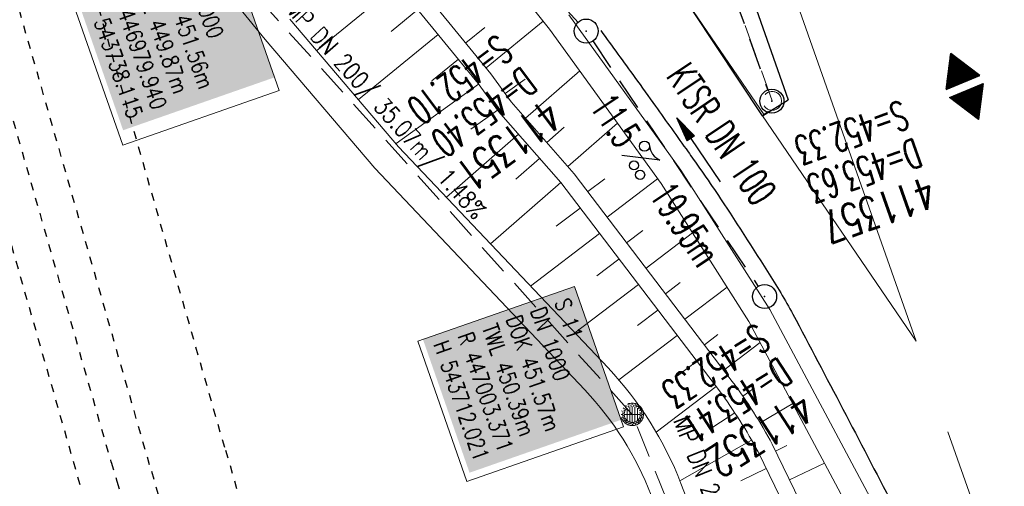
# Model space of a CAD drawing. Extents: x 232973 to 447511, y -373687 to 444035.
# Tile 13 of 40: x 446965 to 447027, y 443708 to 443737. Entities that reach past the tile are written whole.
import ezdxf
from ezdxf.enums import TextEntityAlignment as Align

# ---------------------------------------------------------------- set-up
doc = ezdxf.new("R2010")
doc.units = 0
doc.header["$LTSCALE"] = 2
doc.header["$MEASUREMENT"] = 0
for name, pattern in [('ACAD_ISO03W100', [0.5, 0.25, -0.25]), ('ACAD_ISO10W100W', [0.5, 0.25, -0.25]), ('AUSGEZOGEN', [0]), ('GESTRICH-X2', [1.5, 1, -0.5])]:
    doc.linetypes.add(name, pattern=pattern)
doc.layers.get('0').update_dxf_attribs({"linetype": 'AUSGEZOGEN'})
for name, color, linetype in [('Bahnachse', 7, 'CONTINUOUS'), ('Beschriftung', 7, 'CONTINUOUS'), ('FBR', 8, 'CONTINUOUS'), ('GEF', 7, 'CONTINUOUS'), ('Gleisachsen', 7, 'CONTINUOUS'), ('Hintergrund', 7, 'CONTINUOUS'), ('Hintergrundplan', 7, 'CONTINUOUS'), ('Ingenieurbauwerke', 15, 'CONTINUOUS'), ('KANAL', 7, 'GESTRICH-X2'), ('PFEIL', 7, 'CONTINUOUS'), ('SCHACHTNR', 6, 'CONTINUOUS'), ('SCHSYMBOL', 7, 'AUSGEZOGEN'), ('TEXTO', 4, 'CONTINUOUS'), ('TEXTU', 4, 'CONTINUOUS')]:
    doc.layers.add(name, color=color, linetype=linetype)
doc.styles.add('14059', font='txt_____.ttf', dxfattribs={"width": 0.8, "height": 1})
doc.styles.add('905', font='txt_____.ttf', dxfattribs={"width": 0.8, "height": 1})
doc.styles.add('ROMANS', font='romans.shx', dxfattribs={"width": 0.8})

# ---------------------------------------------------------------- blocks, each defined once
blk = doc.blocks.new('GST')
at = {"color": 0}
blk.add_circle((0, 0), 0.75, dxfattribs=at)
blk.add_point((0, 0), dxfattribs=at)
blk = doc.blocks.new('10')
blk.add_blockref('GST', (0, 0))
blk = doc.blocks.new('PROM')
blk.add_line((1.566, 1.817), (0.019, 0.015))
for centre, radius in [((0.317, 1.51), 0.317), ((0.943, 0.291), 0.283), ((1.645, 0.287), 0.283)]:
    blk.add_circle(centre, radius)
blk.add_arc((0.992, 2.682), 1.033, 239.14139, 303.35492)
blk = doc.blocks.new('PFEIL2')
at = {"color": 0}
for p, q in [((0.88, 0.002), (-2.401, -0.012)), ((0.881, -0.271), (0.879, 0.276)), ((0.879, 0.276), (2.429, 0.009)), ((0.911, 0.27), (0.879, 0.265)), ((0.965, 0.261), (0.879, 0.246)), ((1.019, 0.252), (0.879, 0.228)), ((1.073, 0.242), (0.879, 0.209)), ((1.127, 0.233), (0.879, 0.191)), ((1.181, 0.224), (0.879, 0.172)), ((1.235, 0.214), (0.879, 0.154)), ((1.289, 0.205), (0.879, 0.135)), ((1.343, 0.196), (0.879, 0.117)), ((1.397, 0.187), (0.879, 0.098)), ((1.451, 0.177), (0.879, 0.08)), ((1.505, 0.168), (0.879, 0.061)), ((1.559, 0.159), (0.88, 0.043)), ((1.613, 0.149), (0.88, 0.024)), ((1.668, 0.14), (0.88, 0.006)), ((1.722, 0.131), (0.88, -0.013)), ((1.776, 0.121), (0.88, -0.031)), ((1.83, 0.112), (0.88, -0.05)), ((1.884, 0.103), (0.88, -0.068)), ((1.938, 0.094), (0.88, -0.087)), ((1.992, 0.084), (0.88, -0.105)), ((2.046, 0.075), (0.88, -0.124)), ((2.1, 0.066), (0.88, -0.142)), ((2.154, 0.056), (0.88, -0.161)), ((2.208, 0.047), (0.88, -0.179)), ((2.262, 0.038), (0.881, -0.198)), ((2.316, 0.029), (0.881, -0.216)), ((2.37, 0.019), (0.881, -0.235)), ((2.424, 0.01), (0.881, -0.253)), ((2.429, 0.009), (0.881, -0.271))]:
    blk.add_line(p, q, dxfattribs=at)
blk = doc.blocks.new('*X7')
at = {"color": 0}
for p, q in [((377.107, 180.991), (378.197, 182.081)), ((377.112, 181.023), (378.187, 182.097)), ((377.116, 180.991), (378.2, 182.075)), ((377.124, 181.044), (378.184, 182.103)), ((377.136, 181.065), (378.181, 182.109)), ((377.148, 181.085), (378.177, 182.114)), ((377.161, 181.106), (378.174, 182.12)), ((377.173, 181.127), (378.171, 182.125)), ((377.185, 181.148), (378.168, 182.131)), ((377.197, 181.169), (378.164, 182.137)), ((377.209, 181.19), (378.161, 182.142)), ((377.221, 181.211), (378.158, 182.148)), ((377.233, 181.232), (378.155, 182.153)), ((377.245, 181.253), (378.151, 182.159)), ((377.257, 181.274), (378.148, 182.165)), ((377.269, 181.295), (378.145, 182.17)), ((377.281, 181.316), (378.142, 182.176)), ((377.293, 181.336), (378.138, 182.181)), ((377.305, 181.357), (378.135, 182.187)), ((377.318, 181.378), (378.132, 182.193)), ((377.33, 181.399), (378.129, 182.198)), ((377.342, 181.42), (378.126, 182.204)), ((377.354, 181.441), (378.122, 182.209)), ((377.366, 181.462), (378.119, 182.215)), ((377.378, 181.483), (378.116, 182.221)), ((377.39, 181.504), (378.113, 182.226)), ((377.402, 181.525), (378.109, 182.232)), ((377.414, 181.546), (378.106, 182.238)), ((377.426, 181.566), (378.103, 182.243)), ((377.438, 181.587), (378.1, 182.249)), ((377.45, 181.608), (378.096, 182.254)), ((377.462, 181.629), (378.093, 182.26)), ((377.474, 181.65), (378.09, 182.266)), ((377.487, 181.671), (378.087, 182.271)), ((377.499, 181.692), (378.083, 182.277)), ((377.511, 181.713), (378.08, 182.282)), ((377.523, 181.734), (378.077, 182.288)), ((377.535, 181.755), (378.074, 182.294)), ((377.547, 181.776), (378.071, 182.299)), ((377.559, 181.796), (378.067, 182.305)), ((377.571, 181.817), (378.064, 182.31)), ((377.583, 181.838), (378.061, 182.316)), ((377.595, 181.859), (378.058, 182.322)), ((377.607, 181.88), (378.054, 182.327)), ((377.619, 181.901), (378.051, 182.333)), ((377.631, 181.922), (378.048, 182.338)), ((377.644, 181.943), (378.045, 182.344)), ((377.656, 181.964), (378.041, 182.35)), ((377.668, 181.985), (378.038, 182.355)), ((377.68, 182.006), (378.035, 182.361)), ((377.692, 182.027), (378.032, 182.366)), ((377.704, 182.047), (378.028, 182.372)), ((377.716, 182.068), (378.025, 182.378)), ((377.728, 182.089), (378.022, 182.383)), ((377.74, 182.11), (378.019, 182.389)), ((377.752, 182.131), (378.016, 182.394)), ((377.764, 182.152), (378.012, 182.4)), ((377.776, 182.173), (378.009, 182.406)), ((377.788, 182.194), (378.006, 182.411)), ((377.8, 182.215), (378.003, 182.417)), ((377.813, 182.236), (377.999, 182.422)), ((377.825, 182.257), (377.996, 182.428)), ((377.837, 182.277), (377.993, 182.434)), ((377.849, 182.298), (377.99, 182.439)), ((377.861, 182.319), (377.986, 182.445)), ((377.873, 182.34), (377.983, 182.45)), ((377.885, 182.361), (377.98, 182.456)), ((377.897, 182.382), (377.977, 182.462)), ((377.909, 182.403), (377.973, 182.467)), ((377.921, 182.424), (377.97, 182.473)), ((377.933, 182.445), (377.967, 182.478)), ((377.945, 182.466), (377.964, 182.484)), ((377.125, 180.991), (378.203, 182.069)), ((377.133, 180.991), (378.206, 182.064)), ((377.142, 180.991), (378.21, 182.058)), ((377.151, 180.991), (378.213, 182.053)), ((377.16, 180.991), (378.216, 182.047)), ((377.169, 180.991), (378.219, 182.041)), ((377.178, 180.991), (378.223, 182.036)), ((377.186, 180.991), (378.226, 182.03)), ((377.195, 180.991), (378.229, 182.025)), ((377.204, 180.991), (378.232, 182.019)), ((377.213, 180.991), (378.236, 182.013)), ((377.222, 180.991), (378.239, 182.008)), ((377.231, 180.991), (378.242, 182.002)), ((377.239, 180.991), (378.245, 181.997)), ((377.248, 180.991), (378.248, 181.991)), ((377.257, 180.991), (378.252, 181.985)), ((377.266, 180.991), (378.255, 181.98)), ((377.275, 180.991), (378.258, 181.974)), ((377.284, 180.991), (378.261, 181.969)), ((377.292, 180.991), (378.265, 181.963)), ((377.301, 180.991), (378.268, 181.957)), ((377.31, 180.991), (378.271, 181.952)), ((377.319, 180.991), (378.274, 181.946)), ((377.328, 180.991), (378.278, 181.941)), ((377.337, 180.991), (378.281, 181.935)), ((377.346, 180.991), (378.284, 181.929)), ((377.354, 180.991), (378.287, 181.924)), ((377.363, 180.991), (378.291, 181.918)), ((377.372, 180.991), (378.294, 181.913)), ((377.381, 180.991), (378.297, 181.907)), ((377.39, 180.991), (378.3, 181.901)), ((377.399, 180.991), (378.303, 181.896)), ((377.407, 180.991), (378.307, 181.89)), ((377.416, 180.991), (378.31, 181.884)), ((377.425, 180.991), (378.313, 181.879)), ((377.434, 180.991), (378.316, 181.873)), ((377.443, 180.991), (378.32, 181.868)), ((377.452, 180.991), (378.323, 181.862)), ((377.46, 180.991), (378.326, 181.856)), ((377.469, 180.991), (378.329, 181.851)), ((377.478, 180.991), (378.333, 181.845)), ((377.487, 180.991), (378.336, 181.84)), ((377.496, 180.991), (378.339, 181.834)), ((377.505, 180.991), (378.342, 181.828)), ((377.513, 180.991), (378.346, 181.823)), ((377.522, 180.991), (378.349, 181.817)), ((377.531, 180.991), (378.352, 181.812)), ((377.54, 180.991), (378.355, 181.806)), ((377.549, 180.991), (378.358, 181.8)), ((377.558, 180.991), (378.362, 181.795)), ((377.566, 180.991), (378.365, 181.789)), ((377.575, 180.991), (378.368, 181.784)), ((377.584, 180.991), (378.371, 181.778)), ((377.593, 180.991), (378.375, 181.772)), ((377.602, 180.991), (378.378, 181.767)), ((377.611, 180.991), (378.381, 181.761)), ((377.62, 180.991), (378.384, 181.756)), ((377.628, 180.991), (378.388, 181.75)), ((377.637, 180.991), (378.391, 181.744)), ((377.646, 180.991), (378.394, 181.739)), ((377.655, 180.991), (378.397, 181.733)), ((377.664, 180.991), (378.401, 181.728)), ((377.673, 180.991), (378.404, 181.722)), ((377.681, 180.991), (378.407, 181.716)), ((377.69, 180.991), (378.41, 181.711)), ((377.699, 180.991), (378.413, 181.705)), ((377.708, 180.991), (378.417, 181.7)), ((377.717, 180.991), (378.42, 181.694)), ((377.726, 180.991), (378.423, 181.688)), ((377.734, 180.991), (378.426, 181.683)), ((377.743, 180.991), (378.43, 181.677)), ((377.752, 180.991), (378.433, 181.672)), ((377.761, 180.991), (378.436, 181.666)), ((377.77, 180.991), (378.439, 181.66)), ((377.779, 180.991), (378.443, 181.655)), ((377.787, 180.991), (378.446, 181.649)), ((377.796, 180.991), (378.449, 181.644)), ((377.805, 180.991), (378.452, 181.638)), ((377.814, 180.991), (378.456, 181.632)), ((377.823, 180.991), (378.459, 181.627)), ((377.832, 180.991), (378.462, 181.621)), ((377.84, 180.991), (378.465, 181.616)), ((377.849, 180.991), (378.468, 181.61)), ((377.858, 180.991), (378.472, 181.604)), ((377.867, 180.991), (378.475, 181.599)), ((377.876, 180.991), (378.478, 181.593)), ((377.885, 180.991), (378.481, 181.588)), ((377.894, 180.991), (378.485, 181.582)), ((377.902, 180.991), (378.488, 181.576)), ((377.911, 180.991), (378.491, 181.571)), ((377.92, 180.991), (378.494, 181.565)), ((377.929, 180.991), (378.498, 181.559)), ((377.938, 180.991), (378.501, 181.554)), ((377.947, 180.991), (378.504, 181.548)), ((377.955, 180.991), (378.507, 181.543)), ((377.964, 180.991), (378.511, 181.537)), ((377.973, 180.991), (378.514, 181.531)), ((377.982, 180.991), (378.517, 181.526)), ((377.991, 180.991), (378.52, 181.52)), ((378, 180.991), (378.523, 181.515)), ((378.008, 180.991), (378.527, 181.509)), ((378.017, 180.991), (378.53, 181.503)), ((378.026, 180.991), (378.533, 181.498)), ((378.035, 180.991), (378.536, 181.492)), ((378.044, 180.991), (378.54, 181.487)), ((378.053, 180.991), (378.543, 181.481)), ((378.061, 180.991), (378.546, 181.475)), ((378.07, 180.991), (378.549, 181.47)), ((378.079, 180.991), (378.553, 181.464)), ((378.088, 180.991), (378.556, 181.459)), ((378.097, 180.991), (378.559, 181.453)), ((378.106, 180.991), (378.562, 181.447)), ((378.114, 180.991), (378.565, 181.442)), ((378.123, 180.991), (378.569, 181.436)), ((378.132, 180.991), (378.572, 181.431)), ((378.141, 180.991), (378.575, 181.425)), ((378.15, 180.991), (378.578, 181.419)), ((378.159, 180.991), (378.582, 181.414)), ((378.168, 180.991), (378.585, 181.408)), ((378.176, 180.991), (378.588, 181.403)), ((378.185, 180.991), (378.591, 181.397)), ((378.194, 180.991), (378.595, 181.391)), ((378.203, 180.991), (378.598, 181.386)), ((378.212, 180.991), (378.601, 181.38)), ((378.221, 180.991), (378.604, 181.375)), ((378.229, 180.991), (378.608, 181.369)), ((378.238, 180.991), (378.611, 181.363)), ((378.247, 180.991), (378.614, 181.358)), ((378.256, 180.991), (378.617, 181.352)), ((378.265, 180.991), (378.62, 181.347)), ((378.274, 180.991), (378.624, 181.341)), ((378.282, 180.991), (378.627, 181.335)), ((378.291, 180.991), (378.63, 181.33)), ((378.3, 180.991), (378.633, 181.324)), ((378.309, 180.991), (378.637, 181.319)), ((378.318, 180.991), (378.64, 181.313)), ((378.327, 180.991), (378.643, 181.307)), ((378.335, 180.991), (378.646, 181.302)), ((378.344, 180.991), (378.65, 181.296)), ((378.353, 180.991), (378.653, 181.291)), ((378.362, 180.991), (378.656, 181.285)), ((378.371, 180.991), (378.659, 181.279)), ((378.38, 180.991), (378.663, 181.274)), ((378.388, 180.991), (378.666, 181.268)), ((378.397, 180.991), (378.669, 181.262)), ((378.406, 180.991), (378.672, 181.257)), ((378.415, 180.991), (378.675, 181.251)), ((378.424, 180.991), (378.679, 181.246)), ((378.433, 180.991), (378.682, 181.24)), ((378.442, 180.991), (378.685, 181.234)), ((378.45, 180.991), (378.688, 181.229)), ((378.459, 180.991), (378.692, 181.223)), ((378.468, 180.991), (378.695, 181.218)), ((378.477, 180.991), (378.698, 181.212)), ((378.486, 180.991), (378.701, 181.206)), ((378.495, 180.991), (378.705, 181.201)), ((378.503, 180.991), (378.708, 181.195)), ((378.512, 180.991), (378.711, 181.19)), ((378.521, 180.991), (378.714, 181.184)), ((378.53, 180.991), (378.718, 181.178)), ((378.539, 180.991), (378.721, 181.173)), ((378.548, 180.991), (378.724, 181.167)), ((378.556, 180.991), (378.727, 181.162)), ((378.565, 180.991), (378.73, 181.156)), ((378.574, 180.991), (378.734, 181.15)), ((378.583, 180.991), (378.737, 181.145)), ((378.592, 180.991), (378.74, 181.139)), ((378.601, 180.991), (378.743, 181.134)), ((378.609, 180.991), (378.747, 181.128)), ((378.618, 180.991), (378.75, 181.122)), ((378.627, 180.991), (378.753, 181.117)), ((378.636, 180.991), (378.756, 181.111)), ((378.645, 180.991), (378.76, 181.106)), ((378.654, 180.991), (378.763, 181.1)), ((378.662, 180.991), (378.766, 181.094)), ((378.671, 180.991), (378.769, 181.089)), ((378.68, 180.991), (378.773, 181.083)), ((378.689, 180.991), (378.776, 181.078)), ((378.698, 180.991), (378.779, 181.072)), ((378.707, 180.991), (378.782, 181.066)), ((378.716, 180.991), (378.785, 181.061)), ((378.724, 180.991), (378.789, 181.055)), ((378.733, 180.991), (378.792, 181.05)), ((378.742, 180.991), (378.795, 181.044)), ((378.751, 180.991), (378.798, 181.038)), ((378.76, 180.991), (378.802, 181.033)), ((378.769, 180.991), (378.805, 181.027)), ((378.777, 180.991), (378.808, 181.022)), ((378.786, 180.991), (378.811, 181.016)), ((378.795, 180.991), (378.815, 181.01)), ((378.804, 180.991), (378.818, 181.005)), ((378.813, 180.991), (378.821, 180.999)), ((377.099, 180.568), (377.108, 180.577)), ((377.102, 180.562), (377.117, 180.577)), ((377.106, 180.556), (377.126, 180.577)), ((377.109, 180.551), (377.135, 180.577)), ((377.112, 180.545), (377.144, 180.577)), ((377.115, 180.54), (377.153, 180.577)), ((377.119, 180.534), (377.161, 180.577)), ((377.122, 180.528), (377.17, 180.577)), ((377.125, 180.523), (377.179, 180.577)), ((377.128, 180.517), (377.188, 180.577)), ((377.131, 180.512), (377.197, 180.577)), ((377.135, 180.506), (377.206, 180.577)), ((377.138, 180.5), (377.214, 180.577)), ((377.141, 180.495), (377.223, 180.577)), ((377.144, 180.489), (377.232, 180.577)), ((377.148, 180.484), (377.241, 180.577)), ((377.151, 180.478), (377.25, 180.577)), ((377.154, 180.472), (377.259, 180.577)), ((377.157, 180.467), (377.267, 180.577)), ((377.161, 180.461), (377.276, 180.577)), ((377.164, 180.456), (377.285, 180.577)), ((377.167, 180.45), (377.294, 180.577)), ((377.17, 180.444), (377.303, 180.577)), ((377.174, 180.439), (377.312, 180.577)), ((377.177, 180.433), (377.32, 180.577)), ((377.18, 180.428), (377.329, 180.577)), ((377.183, 180.422), (377.338, 180.577)), ((377.186, 180.416), (377.347, 180.577)), ((377.19, 180.411), (377.356, 180.577)), ((377.193, 180.405), (377.365, 180.577)), ((377.196, 180.4), (377.373, 180.577)), ((377.199, 180.394), (377.382, 180.577)), ((377.203, 180.388), (377.391, 180.577)), ((377.206, 180.383), (377.4, 180.577)), ((377.209, 180.377), (377.409, 180.577)), ((377.212, 180.372), (377.418, 180.577)), ((377.216, 180.366), (377.427, 180.577)), ((377.219, 180.36), (377.435, 180.577)), ((377.222, 180.355), (377.444, 180.577)), ((377.225, 180.349), (377.453, 180.577)), ((377.229, 180.344), (377.462, 180.577)), ((377.232, 180.338), (377.471, 180.577)), ((377.235, 180.332), (377.48, 180.577)), ((377.238, 180.327), (377.488, 180.577)), ((377.241, 180.321), (377.497, 180.577)), ((377.245, 180.315), (377.506, 180.577)), ((377.248, 180.31), (377.515, 180.577)), ((377.251, 180.304), (377.524, 180.577)), ((377.254, 180.299), (377.533, 180.577)), ((377.258, 180.293), (377.541, 180.577)), ((377.261, 180.287), (377.55, 180.577)), ((377.264, 180.282), (377.559, 180.577)), ((377.267, 180.276), (377.568, 180.577)), ((377.271, 180.271), (377.577, 180.577)), ((377.274, 180.265), (377.586, 180.577)), ((377.277, 180.259), (377.594, 180.577)), ((377.28, 180.254), (377.603, 180.577)), ((377.284, 180.248), (377.612, 180.577)), ((377.287, 180.243), (377.621, 180.577)), ((377.29, 180.237), (377.63, 180.577)), ((377.293, 180.231), (377.639, 180.577)), ((377.296, 180.226), (377.647, 180.577)), ((377.3, 180.22), (377.656, 180.577)), ((377.303, 180.215), (377.665, 180.577)), ((377.306, 180.209), (377.674, 180.577)), ((377.309, 180.203), (377.683, 180.577)), ((377.313, 180.198), (377.692, 180.577)), ((377.316, 180.192), (377.701, 180.577)), ((377.319, 180.187), (377.709, 180.577)), ((377.322, 180.181), (377.718, 180.577)), ((377.326, 180.175), (377.727, 180.577)), ((377.329, 180.17), (377.736, 180.577)), ((377.332, 180.164), (377.745, 180.577)), ((377.335, 180.159), (377.754, 180.577)), ((377.339, 180.153), (377.762, 180.577)), ((377.342, 180.147), (377.771, 180.577)), ((377.345, 180.142), (377.78, 180.577)), ((377.348, 180.136), (377.789, 180.577)), ((377.351, 180.131), (377.798, 180.577)), ((377.355, 180.125), (377.807, 180.577)), ((377.358, 180.119), (377.815, 180.577)), ((377.361, 180.114), (377.824, 180.577)), ((377.364, 180.108), (377.833, 180.577)), ((377.368, 180.103), (377.842, 180.577)), ((377.371, 180.097), (377.851, 180.577)), ((377.374, 180.091), (377.86, 180.577)), ((377.377, 180.086), (377.868, 180.577)), ((377.381, 180.08), (377.877, 180.577)), ((377.384, 180.075), (377.886, 180.577)), ((377.387, 180.069), (377.895, 180.577)), ((377.39, 180.063), (377.904, 180.577)), ((377.394, 180.058), (377.913, 180.577)), ((377.397, 180.052), (377.921, 180.577)), ((377.4, 180.047), (377.93, 180.577)), ((377.403, 180.041), (377.939, 180.577)), ((377.406, 180.035), (377.948, 180.577)), ((377.41, 180.03), (377.957, 180.577)), ((377.413, 180.024), (377.966, 180.577)), ((377.416, 180.018), (377.975, 180.577)), ((377.419, 180.013), (377.983, 180.577)), ((377.423, 180.007), (377.992, 180.577)), ((377.426, 180.002), (378.001, 180.577)), ((377.429, 179.996), (378.01, 180.577)), ((377.432, 179.99), (378.019, 180.577)), ((377.436, 179.985), (378.028, 180.577)), ((377.439, 179.979), (378.036, 180.577)), ((377.442, 179.974), (378.045, 180.577)), ((377.445, 179.968), (378.054, 180.577)), ((377.449, 179.962), (378.063, 180.577)), ((377.452, 179.957), (378.072, 180.577)), ((377.455, 179.951), (378.081, 180.577)), ((377.458, 179.946), (378.089, 180.577)), ((377.461, 179.94), (378.098, 180.577)), ((377.465, 179.934), (378.107, 180.577)), ((377.468, 179.929), (378.116, 180.577)), ((377.471, 179.923), (378.125, 180.577)), ((377.474, 179.918), (378.134, 180.577)), ((377.478, 179.912), (378.142, 180.577)), ((377.481, 179.906), (378.151, 180.577)), ((377.484, 179.901), (378.16, 180.577)), ((377.487, 179.895), (378.169, 180.577)), ((377.491, 179.89), (378.178, 180.577)), ((377.494, 179.884), (378.187, 180.577)), ((377.497, 179.878), (378.196, 180.577)), ((377.5, 179.873), (378.204, 180.577)), ((377.504, 179.867), (378.213, 180.577)), ((377.507, 179.862), (378.222, 180.577)), ((377.51, 179.856), (378.231, 180.577)), ((377.513, 179.85), (378.24, 180.577)), ((377.516, 179.845), (378.249, 180.577)), ((377.52, 179.839), (378.257, 180.577)), ((377.523, 179.834), (378.266, 180.577)), ((377.526, 179.828), (378.275, 180.577)), ((377.529, 179.822), (378.284, 180.577)), ((377.533, 179.817), (378.293, 180.577)), ((377.536, 179.811), (378.302, 180.577)), ((377.539, 179.806), (378.31, 180.577)), ((377.542, 179.8), (378.319, 180.577)), ((377.546, 179.794), (378.328, 180.577)), ((377.549, 179.789), (378.337, 180.577)), ((377.552, 179.783), (378.346, 180.577)), ((377.555, 179.778), (378.355, 180.577)), ((377.559, 179.772), (378.363, 180.577)), ((377.562, 179.766), (378.372, 180.577)), ((377.565, 179.761), (378.381, 180.577)), ((377.568, 179.755), (378.39, 180.577)), ((377.571, 179.75), (378.399, 180.577)), ((377.575, 179.744), (378.408, 180.577)), ((377.578, 179.738), (378.416, 180.577)), ((377.581, 179.733), (378.425, 180.577)), ((377.584, 179.727), (378.434, 180.577)), ((377.588, 179.722), (378.443, 180.577)), ((377.591, 179.716), (378.452, 180.577)), ((377.594, 179.71), (378.461, 180.577)), ((377.597, 179.705), (378.47, 180.577)), ((377.601, 179.699), (378.478, 180.577)), ((377.604, 179.693), (378.487, 180.577)), ((377.607, 179.688), (378.496, 180.577)), ((377.61, 179.682), (378.505, 180.577)), ((377.614, 179.677), (378.514, 180.577)), ((377.617, 179.671), (378.523, 180.577)), ((377.62, 179.665), (378.531, 180.577)), ((377.623, 179.66), (378.54, 180.577)), ((377.626, 179.654), (378.549, 180.577)), ((377.63, 179.649), (378.558, 180.577)), ((377.633, 179.643), (378.567, 180.577)), ((377.636, 179.637), (378.576, 180.577)), ((377.639, 179.632), (378.584, 180.577)), ((377.643, 179.626), (378.593, 180.577)), ((377.646, 179.621), (378.602, 180.577)), ((377.649, 179.615), (378.611, 180.577)), ((377.652, 179.609), (378.62, 180.577)), ((377.656, 179.604), (378.629, 180.577)), ((377.659, 179.598), (378.637, 180.577)), ((377.662, 179.593), (378.646, 180.577)), ((377.665, 179.587), (378.655, 180.577)), ((377.669, 179.581), (378.664, 180.577)), ((377.672, 179.576), (378.673, 180.577)), ((377.675, 179.57), (378.682, 180.577)), ((377.678, 179.565), (378.69, 180.577)), ((377.681, 179.559), (378.699, 180.577)), ((377.685, 179.553), (378.708, 180.577)), ((377.688, 179.548), (378.717, 180.577)), ((377.691, 179.542), (378.726, 180.577)), ((377.694, 179.537), (378.735, 180.577)), ((377.698, 179.531), (378.744, 180.577)), ((377.701, 179.525), (378.752, 180.577)), ((377.704, 179.52), (378.761, 180.577)), ((377.707, 179.514), (378.77, 180.577)), ((377.711, 179.509), (378.779, 180.577)), ((377.714, 179.503), (378.788, 180.577)), ((377.717, 179.497), (378.797, 180.577)), ((377.72, 179.492), (378.805, 180.577)), ((377.724, 179.486), (378.814, 180.577)), ((377.733, 179.469), (378.806, 180.542)), ((377.736, 179.464), (378.794, 180.521)), ((377.74, 179.458), (378.781, 180.5)), ((377.743, 179.453), (378.769, 180.479)), ((377.746, 179.447), (378.757, 180.458)), ((377.749, 179.441), (378.745, 180.437)), ((377.753, 179.436), (378.733, 180.416)), ((377.756, 179.43), (378.721, 180.395)), ((377.759, 179.425), (378.709, 180.374)), ((377.762, 179.419), (378.697, 180.353)), ((377.766, 179.413), (378.685, 180.333)), ((377.769, 179.408), (378.673, 180.312)), ((377.772, 179.402), (378.661, 180.291)), ((377.775, 179.396), (378.649, 180.27)), ((377.779, 179.391), (378.637, 180.249)), ((377.782, 179.385), (378.624, 180.228)), ((377.785, 179.38), (378.612, 180.207)), ((377.788, 179.374), (378.6, 180.186)), ((377.791, 179.368), (378.588, 180.165)), ((377.795, 179.363), (378.576, 180.144)), ((377.798, 179.357), (378.564, 180.123)), ((377.801, 179.352), (378.552, 180.103)), ((377.804, 179.346), (378.54, 180.082)), ((377.808, 179.34), (378.528, 180.061)), ((377.811, 179.335), (378.516, 180.04)), ((377.814, 179.329), (378.504, 180.019)), ((377.817, 179.324), (378.492, 179.998)), ((377.821, 179.318), (378.48, 179.977)), ((377.824, 179.312), (378.468, 179.956)), ((377.827, 179.307), (378.455, 179.935)), ((377.83, 179.301), (378.443, 179.914)), ((377.834, 179.296), (378.431, 179.893)), ((377.837, 179.29), (378.419, 179.872)), ((377.84, 179.284), (378.407, 179.852)), ((377.843, 179.279), (378.395, 179.831)), ((377.846, 179.273), (378.383, 179.81)), ((377.85, 179.268), (378.371, 179.789)), ((377.853, 179.262), (378.359, 179.768)), ((377.856, 179.256), (378.347, 179.747)), ((377.859, 179.251), (378.335, 179.726)), ((377.863, 179.245), (378.323, 179.705)), ((377.866, 179.24), (378.311, 179.684)), ((377.869, 179.234), (378.298, 179.663)), ((377.872, 179.228), (378.286, 179.642)), ((377.876, 179.223), (378.274, 179.622)), ((377.879, 179.217), (378.262, 179.601)), ((377.882, 179.212), (378.25, 179.58)), ((377.885, 179.206), (378.238, 179.559)), ((377.889, 179.2), (378.226, 179.538)), ((377.892, 179.195), (378.214, 179.517)), ((377.895, 179.189), (378.202, 179.496)), ((377.898, 179.184), (378.19, 179.475)), ((377.901, 179.178), (378.178, 179.454)), ((377.905, 179.172), (378.166, 179.433)), ((377.908, 179.167), (378.154, 179.412)), ((377.911, 179.161), (378.142, 179.391)), ((377.914, 179.156), (378.129, 179.371)), ((377.918, 179.15), (378.117, 179.35)), ((377.921, 179.144), (378.105, 179.329)), ((377.924, 179.139), (378.093, 179.308)), ((377.927, 179.133), (378.081, 179.287)), ((377.931, 179.128), (378.069, 179.266)), ((377.934, 179.122), (378.057, 179.245)), ((377.937, 179.116), (378.045, 179.224)), ((377.94, 179.111), (378.033, 179.203)), ((377.944, 179.105), (378.021, 179.182)), ((377.947, 179.1), (378.009, 179.161)), ((377.95, 179.094), (377.997, 179.141)), ((377.953, 179.088), (377.985, 179.12)), ((377.956, 179.083), (377.972, 179.099))]:
    blk.add_line(p, q, dxfattribs=at)
blk = doc.blocks.new('HOCHP')
for points in [[(-0.012, 2.235), (-1.148, 0.268), (1.124, 0.268)], [(-0.012, -2.242), (-1.148, -0.275), (1.124, -0.275)]]:
    blk.add_lwpolyline(points, close=True)
at = {"xscale": 1.311372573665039, "yscale": 1.311372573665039, "zscale": 1.311372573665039}
blk.add_blockref('*X7', (-495.658, -237.078), dxfattribs=at)
blk = doc.blocks.new('Muldenschacht')
at = {"color": 18, "lineweight": 5, "true_color": 0x000000}
for p, q in [((-0.215015, 0.669384), (-0.184082, 0.574183)), ((0.001513, 0.703679), (0.001513, 0.603579)), ((0.218041, 0.669384), (0.187109, 0.574183)), ((-0.599087, 0.002979), (-0.699187, 0.002979)), ((-0.569691, 0.188574), (-0.664892, 0.219507)), ((-0.492399, 0.083917), (-0.591181, 0.100105)), ((-0.484382, 0.356002), (-0.565365, 0.41484)), ((-0.444073, 0.230912), (-0.53319, 0.276499)), ((0.502013, 0.002979), (-0.498987, 0.002979)), ((0.474843, 0.165641), (-0.471817, 0.165641)), ((-0.350626, 0.358645), (-0.421053, 0.429778)), ((-0.351511, 0.488874), (-0.410348, 0.569857)), ((0.38186, 0.328304), (-0.378834, 0.328304)), ((-0.228204, 0.447647), (-0.274147, 0.536581)), ((-0.096655, 0.595502), (-0.080293, 0.496748)), ((0.001562, 0.503479), (0.001464, -0.497521)), ((0.093794, 0.596447), (0.078414, 0.497536)), ((0.271415, 0.539517), (0.226431, 0.450094)), ((0.413374, 0.569857), (0.354537, 0.488874)), ((0.425748, 0.42812), (0.355042, 0.357263)), ((0.447803, 0.22953), (0.537061, 0.27484)), ((0.568391, 0.41484), (0.487409, 0.356002)), ((0.4959, 0.080963), (0.594778, 0.096559)), ((0.572718, 0.188574), (0.667918, 0.219507)), ((0.602083, 0.008988), (0.702178, 0.00999)), ((-0.569691, -0.182617), (-0.664892, -0.21355)), ((-0.493148, -0.073251), (-0.59208, -0.088497)), ((-0.484382, -0.350045), (-0.565365, -0.408882)), ((-0.445326, -0.222488), (-0.534694, -0.267581)), ((0.474843, -0.159684), (-0.471817, -0.159684)), ((-0.352742, -0.35058), (-0.423593, -0.421292)), ((-0.351511, -0.482917), (-0.410348, -0.5639)), ((0.38186, -0.322346), (-0.378834, -0.322346)), ((-0.228006, -0.441793), (-0.273909, -0.530747)), ((-0.184082, -0.568226), (-0.215015, -0.663427)), ((-0.079489, -0.490923), (-0.095689, -0.589704)), ((0.001513, -0.597621), (0.001513, -0.697721)), ((0.079714, -0.491374), (0.095355, -0.590245)), ((0.187109, -0.568226), (0.218041, -0.663427)), ((0.271696, -0.533418), (0.226665, -0.444019)), ((0.354537, -0.482917), (0.413374, -0.5639)), ((0.426841, -0.421069), (0.355953, -0.350395)), ((0.446654, -0.225822), (0.535682, -0.271583)), ((0.487409, -0.350045), (0.568391, -0.408882)), ((0.496174, -0.073247), (0.595107, -0.088493)), ((0.572718, -0.182617), (0.667918, -0.21355))]:
    blk.add_line(p, q, dxfattribs=at)
for radius in [0.7007, 0.6006, 0.5005]:
    blk.add_circle((0.001513, 0.002979), radius, dxfattribs=at)
blk = doc.blocks.new('Schacht')
at = {"color": 18, "lineweight": 5, "true_color": 0x000000}
blk.add_circle((0, 0), 0.779, dxfattribs=at)

msp = doc.modelspace()

# ---------------------------------------------------------------- linework, layer by layer
at = {"layer": 'Bahnachse', "linetype": 'ACAD_ISO03W100'}
msp.add_line((446951.025, 443778.4), (446970.876, 443709.042), dxfattribs=at)
at = {"layer": 'Bahnachse', "linetype": 'ACAD_ISO10W100W'}
for p, q in [((446970.894, 443709.047), (446971.244, 443707.847)), ((446971.244, 443707.847), (446978.251, 443683.457))]:
    msp.add_line(p, q, dxfattribs=at)
at = {"layer": 'Beschriftung', "color": 18, "lineweight": 5, "true_color": 0x000000}
for points in [[(446978.168, 443741.367), (446981.361, 443732.224), (446971.606, 443728.817), (446968.412, 443737.959)], [(446999.763, 443720.004), (447002.822, 443711.246), (446993.067, 443707.839), (446990.008, 443716.596)]]:
    msp.add_lwpolyline(points, close=True, dxfattribs=at)
at = {"layer": 'FBR'}
msp.add_lwpolyline([(446981.167, 443880.67, -0.000036), (446985.547, 443868.172, -0.00001), (446990.142, 443855.056, -0.000011), (446994.25, 443843.328, -0.000533), (447001.752, 443821.837, 0.000455), (447010.521, 443796.702, 0.000701), (447018.513, 443773.963, -0.000624), (447027.494, 443748.425, -0.000234), (447028.928, 443744.324, 0.000022), (447043.87, 443701.542, 0.000434), (447045.613, 443696.566, 0.000135), (447051.241, 443680.557)], format="xyb", dxfattribs=at)
at = {"layer": 'FBR', "flags": 128}
for points in [[(446961.903, 443877.94), (446968.147, 443860.134), (446970.628, 443852.863), (446970.799, 443852.274), (446976.341, 443836.546), (446984.571, 443813.112), (446992.782, 443789.739), (447001.122, 443765.641), (447009.39, 443742.174), (447013.083, 443731.651)], [(447011.499, 443730.648), (447011.499, 443730.648), (447011.499, 443730.648), (447013.083, 443731.651)]]:
    msp.add_lwpolyline(points, dxfattribs=at)
at = {"layer": 'FBR'}
msp.add_lwpolyline([(447011.873, 443730.91), (447011.499, 443730.648), (447007.141, 443737.203), (447005.684, 443739.151)], dxfattribs=at)
at = {"layer": 'FBR', "flags": 128}
msp.add_lwpolyline([(447001.407, 443735.962, -0.000954), (447003.535, 443733.032, -0.001574), (447004.815, 443731.251, -0.000045), (447006.85, 443728.4, -0.000285), (447007.172, 443727.948, -0.009992), (447009.257, 443724.892, -0.005894), (447012.625, 443719.601, -0.017241), (447013.385, 443718.275, -0.001966), (447019.599, 443706.404, -0.018115), (447021.432, 443702.53, -0.009228), (447024.61, 443694.742)], format="xyb", dxfattribs=at)
at = {"layer": 'Gleisachsen', "linetype": 'ACAD_ISO03W100'}
for p, q in [((446947.808, 443797.817), (446973.382, 443708.462)), ((446943.482, 443796.579), (446969.057, 443707.219)), ((446973.406, 443708.469), (447010.054, 443580.914))]:
    msp.add_line(p, q, dxfattribs=at)
at = {"layer": 'Hintergrund', "color": 254, "lineweight": 15, "true_color": 0xcccccc}
for p, q in [((446988.734, 443738.821), (446983.704, 443734.71)), ((446990, 443737.272), (446988.334, 443735.91)), ((446992.995, 443735.187), (446994.187, 443736.161)), ((446994.261, 443733.639), (446997.818, 443736.546)), ((446991.266, 443735.724), (446986.299, 443731.664)), ((446992.531, 443734.175), (446990.886, 443732.831)), ((446996.723, 443730.491), (447000.098, 443733.44)), ((446993.795, 443732.625), (446988.646, 443728.91)), ((446995.454, 443732.034), (446996.694, 443732.929)), ((446994.965, 443731.003), (446993.317, 443729.814)), ((446998.039, 443728.985), (446999.117, 443729.927)), ((446999.355, 443727.479), (447002.449, 443730.182)), ((446996.275, 443729.492), (446991.791, 443725.565)), ((446997.593, 443727.988), (446996.117, 443726.695)), ((446998.91, 443726.483), (446994.541, 443722.657)), ((447000.598, 443725.914), (447001.659, 443726.721)), ((447001.81, 443724.322), (447004.951, 443726.714)), ((447000.122, 443724.892), (446998.63, 443723.757)), ((447001.333, 443723.3), (446997.03, 443720.025)), ((447003.021, 443722.731), (447004.029, 443723.499)), ((447004.233, 443721.14), (447007.123, 443723.34)), ((447002.544, 443721.709), (447001.167, 443720.66)), ((447003.756, 443720.117), (446999.794, 443717.102)), ((447005.444, 443719.548), (447006.363, 443720.248)), ((447006.656, 443717.957), (447009.278, 443719.954)), ((447004.967, 443718.526), (447003.703, 443717.564)), ((447007.867, 443716.366), (447008.697, 443716.997)), ((447006.178, 443716.934), (447002.539, 443714.165)), ((447009.079, 443714.775), (447011.343, 443716.498)), ((447007.39, 443715.343), (447006.185, 443714.426)), ((447008.601, 443713.752), (447004.866, 443710.909)), ((447010.265, 443713.164), (447010.961, 443713.645)), ((447011.348, 443711.483), (447013.374, 443712.699)), ((447009.762, 443712.123), (447008.397, 443711.218)), ((447010.811, 443710.421), (447006.344, 443707.866)), ((447012.308, 443709.73), (447013.01, 443710.071)), ((447011.724, 443708.643), (447010.132, 443707.87)), ((447013.181, 443707.931), (447015.359, 443708.987))]:
    msp.add_line(p, q, dxfattribs=at)
for points in [[(447017.027, 443705.867), (447010.642, 443717.81), (447005.167, 443726.415), (446998.22, 443736.043), (446987.51, 443749.453, -0.047945)], [(446983.692, 443746.571), (446994.565, 443733.267), (446995.827, 443731.517), (446999.752, 443727.025), (447009.607, 443714.08, -0.037172), (447012.101, 443710.156), (447018.664, 443696.63)], [(447017.741, 443696.24), (447011.219, 443709.684, 0.037172), (447008.805, 443713.483), (446998.913, 443726.48), (446995.025, 443730.919), (446993.768, 443732.662), (446982.922, 443745.933)], [(446977.32, 443739.296), (446980.483, 443735.406), (446987.32, 443727.382), (447000.408, 443713.541, -0.097777), (447004.541, 443706.987)], [(446982.035, 443736.668), (446988.809, 443728.719), (447001.862, 443714.915, -0.097708), (447006.405, 443707.711), (447019.181, 443675.1)]]:
    msp.add_lwpolyline(points, format="xyb", dxfattribs=at)
for points in [[(447000.305, 443746.107), (447006.387, 443738.359), (447011.604, 443730.706)], [(446999.415, 443736.95), (447006.409, 443727.258), (447011.938, 443718.567), (447018.372, 443706.533)], [(446999.415, 443736.95), (447006.409, 443727.258), (447011.938, 443718.567), (447018.372, 443706.533)]]:
    msp.add_lwpolyline(points, dxfattribs=at)
at = {"layer": 'Hintergrundplan', "color": 254, "lineweight": 15, "true_color": 0xcccccc}
for p, q in [((446988.734, 443738.821), (446983.704, 443734.71)), ((446990, 443737.272), (446988.334, 443735.91)), ((446992.995, 443735.187), (446994.187, 443736.161)), ((446994.261, 443733.639), (446997.818, 443736.546)), ((446991.266, 443735.724), (446986.299, 443731.664)), ((446992.531, 443734.175), (446990.886, 443732.831)), ((446996.723, 443730.491), (447000.098, 443733.44)), ((446993.795, 443732.625), (446988.646, 443728.91)), ((446995.454, 443732.034), (446996.694, 443732.929)), ((446994.965, 443731.003), (446993.317, 443729.814)), ((447011.501, 443730.634), (447021.071, 443716.597)), ((446998.039, 443728.985), (446999.117, 443729.927)), ((446999.355, 443727.479), (447002.449, 443730.182)), ((446996.275, 443729.492), (446991.791, 443725.565)), ((446997.593, 443727.988), (446996.117, 443726.695)), ((446998.91, 443726.483), (446994.541, 443722.657)), ((447000.598, 443725.914), (447001.659, 443726.721)), ((447001.81, 443724.322), (447004.951, 443726.714)), ((447000.122, 443724.892), (446998.63, 443723.757)), ((447001.333, 443723.3), (446997.03, 443720.025)), ((447003.021, 443722.731), (447004.029, 443723.499)), ((447004.233, 443721.14), (447007.123, 443723.34)), ((447002.544, 443721.709), (447001.167, 443720.66)), ((447003.756, 443720.117), (446999.794, 443717.102)), ((447005.444, 443719.548), (447006.363, 443720.248)), ((447006.656, 443717.957), (447009.278, 443719.954)), ((447004.967, 443718.526), (447003.703, 443717.564)), ((447007.867, 443716.366), (447008.697, 443716.997)), ((447006.178, 443716.934), (447002.539, 443714.165)), ((447009.079, 443714.775), (447011.343, 443716.498)), ((447007.39, 443715.343), (447006.185, 443714.426)), ((447008.601, 443713.752), (447004.866, 443710.909)), ((447010.265, 443713.164), (447010.961, 443713.645)), ((447011.348, 443711.483), (447013.374, 443712.699)), ((447009.762, 443712.123), (447008.397, 443711.218)), ((447023.053, 443710.934), (447034.914, 443677.055)), ((447010.811, 443710.421), (447006.344, 443707.866)), ((447012.308, 443709.73), (447013.01, 443710.071)), ((447011.724, 443708.643), (447010.132, 443707.87)), ((447013.181, 443707.931), (447015.359, 443708.987))]:
    msp.add_line(p, q, dxfattribs=at)
for points in [[(446934.402, 443964.289), (446938.811, 443951.683), (446947.566, 443926.566), (446954.254, 443907.586), (446964.779, 443877.515), (446973.494, 443852.704), (446980.369, 443832.892), (446988.175, 443810.653), (446997.053, 443785.283), (447004.526, 443763.549), (447021.071, 443716.597)], [(447000.305, 443746.107), (447006.387, 443738.359), (447011.604, 443730.706)], [(446999.415, 443736.95), (447006.409, 443727.258), (447011.938, 443718.567), (447018.372, 443706.533)], [(446999.415, 443736.95), (447006.409, 443727.258), (447011.938, 443718.567), (447018.372, 443706.533)]]:
    msp.add_lwpolyline(points, dxfattribs=at)
for points in [[(447017.027, 443705.867), (447010.642, 443717.81), (447005.167, 443726.415), (446998.22, 443736.043), (446987.51, 443749.453, -0.047945)], [(446983.692, 443746.571), (446994.565, 443733.267), (446995.827, 443731.517), (446999.752, 443727.025), (447009.607, 443714.08, -0.037172), (447012.101, 443710.156), (447018.664, 443696.63)], [(447017.741, 443696.24), (447011.219, 443709.684, 0.037172), (447008.805, 443713.483), (446998.913, 443726.48), (446995.025, 443730.919), (446993.768, 443732.662), (446982.922, 443745.933)], [(446977.32, 443739.296), (446980.483, 443735.406), (446987.32, 443727.382), (447000.408, 443713.541, -0.097777), (447004.541, 443706.987)], [(446982.035, 443736.668), (446988.809, 443728.719), (447001.862, 443714.915, -0.097708), (447006.405, 443707.711), (447019.181, 443675.1)]]:
    msp.add_lwpolyline(points, format="xyb", dxfattribs=at)
at = {"layer": 'Ingenieurbauwerke', "linetype": 'ACAD_ISO03W100'}
for p, q in [((446957.168, 443782.56), (446977.996, 443709.787)), ((446978.02, 443709.794), (447014.67, 443582.232))]:
    msp.add_line(p, q, dxfattribs=at)
at = {"layer": 'KANAL', "color": 92, "lineweight": 5, "true_color": 0x00b400}
for p, q in [((447012.09, 443731.575, 453.629), (447002.415, 443758.797, 453.559)), ((447003.371, 443712.021, 451.569), (446979.94, 443738.115, 451.557)), ((447013.381, 443687.134, 451.321), (447003.371, 443712.021, 451.569))]:
    msp.add_line(p, q, dxfattribs=at)
at = {"layer": 'KANAL'}
for p, q in [((447002.625, 443758.063), (447011.813, 443732.25)), ((446982.625, 443755.344), (447000, 443736.469)), ((447000.906, 443735.313), (447011.219, 443720))]:
    msp.add_line(p, q, dxfattribs=at)

# ---------------------------------------------------------------- block references
at = {"layer": 'GEF', "rotation": 22.80135512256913}
msp.add_blockref('HOCHP', (447024.105, 443732.484), dxfattribs=at)
at = {"layer": 'KANAL', "xscale": 0.75, "yscale": 0.75, "zscale": 0.75}
msp.add_blockref('Schacht', (447012.09, 443731.575, 453.629), dxfattribs=at)
at = {"layer": 'KANAL', "rotation": 270}
msp.add_blockref('Muldenschacht', (447003.371, 443712.021, 451.569), dxfattribs=at)
at = {"layer": 'PFEIL', "rotation": 123.8940000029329}
msp.add_blockref('PFEIL2', (447007.508, 443728.506), dxfattribs=at)
at = {"layer": 'SCHSYMBOL', "rotation": 289.2892000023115}
for p in [(447000.499, 443735.93), (447012.079, 443731.555), (447011.623, 443719.372)]:
    msp.add_blockref('10', p, dxfattribs=at)
at = {"layer": 'TEXTU', "rotation": 303.894000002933}
msp.add_blockref('PROM', (447002.708, 443728.168), dxfattribs=at)

# ---------------------------------------------------------------- texts
at = {"layer": 'Beschriftung', "color": 18, "true_color": 0x000000, "char_height": 1, "attachment_point": 1, "rotation": 289.25515, "line_spacing_factor": 0.959981, "style": '14059', "bg_fill": 1, "box_fill_scale": 1.5, "bg_fill_color": 256, "bg_fill_true_color": 11599800, "bg_fill_transparency": 0}
for s, insert in [('S 12^JDN 1000^JDOK 451.56m^JTWL 449.87m^JR 446979.940^JH 543738.115', (446977.86, 443740.73)), ('S 11^JDN 1000^JDOK 451.57m^JTWL 450.39m^JR 447003.371^JH 543712.021', (446999.456, 443719.367))]:
    msp.add_mtext(s, dxfattribs=dict(at, insert=insert))
at = {"layer": 'Beschriftung', "color": 92, "true_color": 0x00b400, "char_height": 1.1, "attachment_point": 1, "line_spacing_factor": 0.959981, "style": '905'}
for s, insert, rotation in [('MP DN 200/ 35.07m/ 1.48%', (446982.513, 443738.013), 311.92208), ('MP DN 200/ 26.82m/ 0.67%', (447006.93, 443712.054), 291.91086)]:
    msp.add_mtext(s, dxfattribs=dict(at, insert=insert, rotation=rotation))
at = {"layer": 'SCHACHTNR', "style": 'ROMANS'}
for s, height, rotation, width, p in [('S=452.10', 1.8, 216.93671, 0.6, (446994.971, 443735.786)), ('D=453.40', 1.8, 216.93671, 0.6, (446996.495, 443733.779)), ('411351', 2, 216.93671, 0.7, (446997.98, 443731.792)), ('S=452.33', 1.8, 199.2892, 0.6, (447020.16, 443731.635)), ('D=453.63', 1.8, 199.2892, 0.6, (447020.973, 443729.26)), ('411357', 2, 199.2892, 0.7, (447021.817, 443726.916)), ('S=452.33', 1.8, 212.73602, 0.6, (447011.128, 443717.751)), ('D=453.41', 1.8, 212.73602, 0.6, (447012.5, 443715.637)), ('411352', 2, 212.73602, 0.7, (447013.836, 443713.547))]:
    msp.add_text(s, height=height, rotation=rotation, dxfattribs=dict(at, width=width)).set_placement(p)
at = {"layer": 'TEXTO', "style": 'ROMANS', "width": 0.6}
msp.add_text('KTSR DN 100', height=1.8, rotation=303.894, dxfattribs=at).set_placement((447008.198, 443729.007), align=Align.CENTER)
at = {"layer": 'TEXTU', "style": 'ROMANS', "width": 0.6}
for s, p in [('11.5', (447000.674, 443731.203)), ('19.95m', (447004.392, 443725.672))]:
    msp.add_text(s, height=1.8, rotation=303.894, dxfattribs=at).set_placement(p)

doc.saveas('drawing.dxf')
